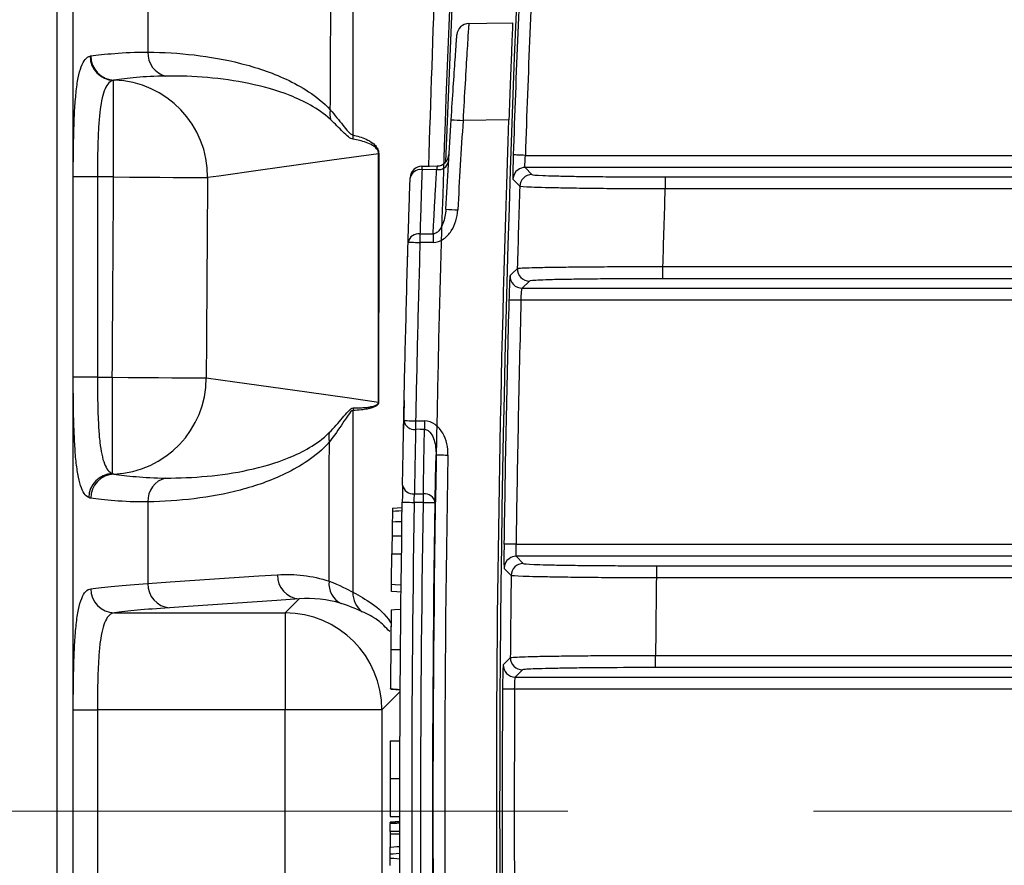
# Model space of a CAD drawing. Header units: millimetres. Extents: x 10 to 272, y 8 to 208.
# Tile 8 of 45: x 56 to 67, y 42 to 51. Entities that reach past the tile are written whole.
import ezdxf

# ---------------------------------------------------------------- set-up
doc = ezdxf.new("R2010")
doc.units = ezdxf.units.MM
doc.linetypes.add('CENTERX2', pattern=[20.32, 12.7, -2.54, 2.54, -2.54])
doc.styles.add('SLDTEXTSTYLE0', font='TXT', dxfattribs={"width": 0.75})
doc.dimstyles.new('SLDDIMSTYLE2', dxfattribs={"dimtxt": 1.905, "dimasz": 3, "dimexe": 0, "dimexo": 0.0625, "dimgap": 0.47625, "dimtad": 0, "dimtih": 1, "dimtoh": 1, "dimdec": 1, "dimlfac": 2, "dimrnd": 1e-09, "dimzin": 12, "dimdsep": 46, "dimtxsty": 'SLDTEXTSTYLE0', "dimsah": 1, "dimcen": 0.09, "dimadec": 0, "dimazin": 3, "dimtfac": 1, "dimtdec": 1, "dimtofl": 0, "dimtmove": 0, "dimatfit": 3, "dimfxl": 1, "dimfrac": 2, "dimtolj": 1, "dimtzin": 12, "dimarcsym": 0})

# ---------------------------------------------------------------- blocks, each defined once
blk = doc.blocks.new('_D_15')
at = {"color": 7, "linetype": 'Continuous', "lineweight": 18}
for p, q in [((64.685, 52.211), (47.441, 52.211)), ((50.616, 52.211), (50.616, 49.384)), ((51.32, 48.997), (50.739, 48.997)), ((50.739, 48.997), (50.739, 45.973)), ((54.839, 48.997), (55.419, 48.997)), ((55.419, 48.997), (55.419, 45.973)), ((50.739, 45.973), (51.32, 45.973)), ((55.419, 45.973), (54.839, 45.973)), ((50.616, 42.563), (50.616, 45.586))]:
    blk.add_line(p, q, dxfattribs=at)
for points in [[(50.616, 52.211), (50.116, 49.211), (51.116, 49.211)], [(50.616, 42.563), (51.116, 45.563), (50.116, 45.563)]]:
    blk.add_solid(points, dxfattribs=at)
at = {"color": 7, "linetype": 'Continuous', "lineweight": 18, "char_height": 1.905, "attachment_point": 1, "style": 'SLDTEXTSTYLE0'}
for s, insert in [('19.3', (45.232, 48.429)), ('.76', (51.32, 48.429))]:
    blk.add_mtext(s, dxfattribs=dict(at, insert=insert))
blk = doc.blocks.new('_D_16')
at = {"color": 7, "linetype": 'Continuous', "lineweight": 18}
for p, q in [((64.685, 52.211), (39.875, 52.211)), ((43.05, 52.211), (43.05, 46.408)), ((43.05, 46.021), (42.469, 46.021)), ((42.469, 46.021), (42.469, 42.996)), ((47.976, 46.021), (48.557, 46.021)), ((48.557, 46.021), (48.557, 42.996)), ((42.469, 42.996), (43.05, 42.996)), ((48.557, 42.996), (47.976, 42.996)), ((43.05, 32.94), (43.05, 42.609)), ((64.685, 32.94), (39.875, 32.94))]:
    blk.add_line(p, q, dxfattribs=at)
for points in [[(43.05, 52.211), (42.55, 49.211), (43.55, 49.211)], [(43.05, 32.94), (43.55, 35.94), (42.55, 35.94)]]:
    blk.add_solid(points, dxfattribs=at)
at = {"color": 7, "linetype": 'Continuous', "lineweight": 18, "char_height": 1.905, "attachment_point": 1, "style": 'SLDTEXTSTYLE0'}
for s, insert in [('38.5', (36.962, 45.452)), ('1.52', (43.05, 45.452))]:
    blk.add_mtext(s, dxfattribs=dict(at, insert=insert))

msp = doc.modelspace()

# ---------------------------------------------------------------- linework, layer by layer
at = {"color": 7, "linetype": 'Continuous', "lineweight": 25}
for p, q in [((56.844, 55.325), (56.844, 29.825)), ((57.785, 51.238), (57.785, 50.398)), ((57.431, 49.11), (57.431, 50.108)), ((61.514, 49.7), (61.04, 49.692)), ((60.894, 49.327), (60.895, 49.341)), ((61.684, 49.332), (80.941, 49.332)), ((60.768, 49.187), (60.616, 49.184)), ((61.68, 49.207), (61.751, 49.133)), ((80.941, 49.207), (61.68, 49.207)), ((57.014, 47.041), (57.014, 49.11)), ((57.263, 49.11), (57.014, 49.11)), ((57.431, 49.11), (57.263, 49.11)), ((57.263, 49.11), (57.263, 47.041)), ((63.126, 49.11), (63.126, 48.985)), ((63.126, 49.11), (79.493, 49.11)), ((79.493, 48.985), (63.126, 48.985)), ((60.73, 48.434), (60.595, 48.433)), ((60.468, 48.289), (60.468, 48.284)), ((63.102, 48.059), (63.102, 48.184)), ((63.102, 48.184), (79.493, 48.184)), ((61.726, 48.035), (61.65, 47.961)), ((79.493, 48.059), (63.102, 48.059)), ((61.65, 47.961), (80.941, 47.961)), ((80.941, 47.836), (61.639, 47.836)), ((57.263, 47.041), (57.014, 47.041)), ((57.263, 47.041), (57.417, 47.041)), ((57.417, 47.041), (57.417, 46.047)), ((60.424, 46.416), (60.424, 46.416)), ((57.785, 45.755), (57.785, 44.912)), ((60.63, 45.749), (60.535, 45.75)), ((61.588, 45.318), (80.941, 45.318)), ((61.589, 45.193), (61.662, 45.119)), ((80.941, 45.193), (61.589, 45.193)), ((63.037, 45.095), (63.037, 44.97)), ((63.037, 45.095), (79.493, 45.095)), ((79.493, 44.97), (63.037, 44.97)), ((59.203, 44.609), (59.347, 44.753)), ((57.439, 44.609), (59.203, 44.609)), ((59.203, 44.609), (59.203, 43.61)), ((60.294, 44.222), (60.293, 44.179)), ((63.029, 44.044), (63.029, 44.169)), ((63.029, 44.169), (79.493, 44.169)), ((79.493, 44.044), (63.029, 44.044)), ((61.654, 44.021), (61.579, 43.947)), ((61.579, 43.947), (80.941, 43.947)), ((60.391, 43.798), (60.202, 43.61)), ((80.941, 43.822), (61.573, 43.822)), ((57.014, 41.541), (57.014, 43.61)), ((57.014, 43.61), (57.263, 43.61)), ((59.203, 43.61), (57.263, 43.61)), ((57.263, 43.61), (57.263, 41.541)), ((59.203, 41.541), (59.203, 43.61)), ((60.202, 43.61), (59.203, 43.61)), ((60.202, 43.61), (60.202, 41.541)), ((60.288, 43.289), (60.388, 43.289)), ((60.287, 42.899), (60.387, 42.899)), ((60.287, 42.508), (60.387, 42.508)), ((60.387, 42.456), (60.287, 42.448)), ((60.287, 42.446), (60.287, 42.447)), ((60.288, 42.078), (60.287, 42.117))]:
    msp.add_line(p, q, dxfattribs=at)
at = {"color": 7, "linetype": 'CENTERX2', "lineweight": 18}
msp.add_line((82.441, 42.563), (48.136, 42.563), dxfattribs=at)
at = {"color": 7, "linetype": 'Continuous', "lineweight": 25, "flags": 128}
for points in [[(60.863, 49.265), (60.998, 52.521), (61.19, 55.832)], [(61.099, 50.692), (61.286, 50.696), (61.552, 50.7)], [(60.168, 49.349), (59.684, 49.281), (58.948, 49.178), (58.519, 49.118), (58.401, 49.102)], [(61.684, 49.332), (61.66, 49.333), (61.636, 49.334), (61.615, 49.334), (61.596, 49.335), (61.581, 49.336), (61.569, 49.336), (61.562, 49.336), (61.559, 49.336)], [(60.616, 49.221), (60.693, 49.222), (60.773, 49.223)], [(57.431, 49.11), (57.596, 49.108), (57.757, 49.107), (57.908, 49.106), (58.047, 49.105), (58.168, 49.104), (58.27, 49.103), (58.348, 49.102), (58.401, 49.102)], [(61.626, 49.012), (61.622, 49.017), (61.605, 49.034), (61.555, 49.086)], [(60.595, 48.521), (60.71, 48.522), (60.73, 48.522)], [(60.472, 48.436), (60.475, 48.436), (60.482, 48.436), (60.493, 48.436), (60.508, 48.435), (60.527, 48.435), (60.548, 48.434), (60.571, 48.433), (60.595, 48.433)], [(61.525, 48.09), (61.529, 48.094), (61.547, 48.112), (61.601, 48.164)], [(61.639, 47.836), (61.615, 47.837), (61.591, 47.838), (61.57, 47.838), (61.551, 47.839), (61.536, 47.839), (61.524, 47.839), (61.517, 47.84), (61.514, 47.84)], [(57.417, 47.041), (57.582, 47.04), (57.743, 47.039), (57.894, 47.038), (58.033, 47.037), (58.154, 47.037), (58.256, 47.036), (58.334, 47.036), (58.387, 47.035)], [(58.387, 47.035), (58.682, 46.994), (59.425, 46.89), (59.866, 46.828), (60.168, 46.786)], [(60.427, 46.595), (60.429, 46.595), (60.436, 46.594), (60.448, 46.594), (60.463, 46.594), (60.482, 46.593), (60.503, 46.593), (60.526, 46.593), (60.55, 46.592)], [(60.55, 46.592), (60.597, 46.592), (60.641, 46.591)], [(60.641, 46.503), (60.597, 46.503), (60.55, 46.504)], [(60.761, 46.24), (60.763, 46.24), (60.77, 46.24), (60.782, 46.24), (60.797, 46.239), (60.815, 46.239), (60.837, 46.239), (60.86, 46.238), (60.884, 46.238)], [(60.538, 45.838), (60.583, 45.838), (60.63, 45.838)], [(60.311, 45.691), (60.361, 45.695), (60.411, 45.698)], [(60.311, 45.66), (60.342, 45.662), (60.377, 45.664), (60.411, 45.666)], [(60.412, 45.752), (60.414, 45.752), (60.421, 45.752), (60.433, 45.752), (60.448, 45.751), (60.466, 45.751), (60.488, 45.751), (60.511, 45.75), (60.535, 45.75)], [(60.63, 45.749), (60.654, 45.749), (60.677, 45.749), (60.698, 45.748), (60.717, 45.748), (60.732, 45.748), (60.743, 45.748), (60.75, 45.748), (60.753, 45.747)], [(60.309, 45.55), (60.341, 45.551), (60.375, 45.553), (60.409, 45.554)], [(60.307, 45.404), (60.357, 45.405), (60.407, 45.406)], [(61.588, 45.318), (61.564, 45.318), (61.541, 45.318), (61.52, 45.319), (61.501, 45.319), (61.485, 45.319), (61.473, 45.319), (61.466, 45.319), (61.463, 45.319)], [(60.304, 45.22), (60.321, 45.22), (60.337, 45.22), (60.353, 45.22), (60.37, 45.22), (60.387, 45.22), (60.404, 45.22)], [(61.537, 44.996), (61.533, 45), (61.516, 45.017), (61.464, 45.069)], [(57.785, 44.912), (58.014, 44.928), (58.932, 44.99), (59.124, 45.003)], [(60.3, 44.905), (60.338, 44.903), (60.4, 44.898)], [(59.347, 44.753), (59.117, 44.737), (58.199, 44.675), (58.007, 44.662)], [(60.4, 44.823), (60.355, 44.826), (60.3, 44.83)], [(60.298, 44.641), (60.331, 44.644), (60.398, 44.648)], [(60.294, 44.231), (60.327, 44.231), (60.394, 44.231)], [(61.454, 44.073), (61.459, 44.077), (61.476, 44.095), (61.529, 44.147)], [(61.573, 43.822), (61.549, 43.822), (61.526, 43.822), (61.505, 43.823), (61.486, 43.823), (61.47, 43.823), (61.459, 43.823), (61.451, 43.823), (61.448, 43.823)], [(60.287, 42.446), (60.287, 42.445), (60.287, 42.436)], [(60.287, 42.329), (60.319, 42.329), (60.353, 42.329), (60.387, 42.329)], [(60.287, 42.191), (60.295, 42.192), (60.355, 42.196), (60.387, 42.198)], [(60.387, 42.124), (60.35, 42.121), (60.319, 42.119), (60.295, 42.117), (60.287, 42.117)], [(60.288, 42.078), (60.325, 42.076), (60.356, 42.073), (60.388, 42.071)]]:
    msp.add_lwpolyline(points, dxfattribs=at)
at = {"color": 7, "linetype": 'Continuous', "lineweight": 25}
for centre, radius, start, end in [((261.593, 42.575), 200.864, 176.19749, 180.7461), ((261.418, 42.575), 200, 176.43675, 183.56325), ((261.418, 42.575), 199.974, 177.33983, 178.0625), ((261.418, 42.575), 199.849, 177.33983, 178.0625), ((61.101, 50.567), 0.125, 91, 175.9078), ((57.438, 50.358), 0.251, 180.2067, 268.3679), ((57.444, 50.358), 0.249, 179.7829, 268.3376), ((58.027, 50.387), 0.243, 177.4271, 256.4689), ((57.406, 49.114), 0.995, 359.3095, 88.2333), ((59.873, 49.754), 0.209, 166.5988, 194.4444), ((64.974, 111.948), 62.38, 266.27154, 266.38435), ((60.158, 49.538), 0.257, 179.0384, 188.9795), ((60.183, 49.23), 0.12, 96.8426, 97.5794), ((60.77, 49.348), 0.125, 271, 356.5406), ((60.785, 49.294), 0.109, 261.0915, 345.8004), ((60.618, 49.096), 0.125, 91, 178.1399), ((60.6, 49.075), 0.11, 81.8335, 167.1772), ((61.362, 49.202), 0.747, 178.5981, 181.4019), ((61.68, 49.082), 0.125, 125.2949, 178.113), ((61.68, 49.082), 0.125, 90.0186, 125.2944), ((61.751, 49.008), 0.125, 90.0197, 178.1348), ((261.418, 42.575), 199.896, 178.15465, 178.39801), ((261.418, 42.575), 198.396, 178.14867, 178.38009), ((64.936, 120.65), 71.99, 266.7559, 266.85364), ((60.58, 48.412), 0.11, 81.9219, 167.3401), ((65.966, 48.477), 5.371, 179.5286, 180.4714), ((66.101, 48.478), 5.371, 179.5286, 180.4714), ((61.726, 48.16), 0.125, 178.4192, 269.9789), ((61.65, 48.086), 0.125, 178.4409, 269.9788), ((261.418, 42.575), 199.974, 178.49149, 179.21372), ((261.418, 42.575), 199.849, 178.49149, 179.21372), ((57.392, 47.037), 0.996, 272.391, 359.9329), ((60.172, 46.75), 0.0359, 94.8953, 95.6559), ((60.161, 46.699), 0.258, 174.3809, 180.0407), ((60.537, 46.614), 0.111, 190.2415, 276.7638), ((65.924, 46.548), 5.374, 179.5288, 180.4712), ((66.016, 46.547), 5.374, 179.5288, 180.4712), ((59.858, 46.426), 0.205, 167.335, 194.2739), ((57.426, 45.794), 0.253, 92.1256, 178.9331), ((57.443, 45.793), 0.249, 92.299, 180.2001), ((58.027, 45.766), 0.243, 104.2245, 182.6156), ((60.524, 45.949), 0.111, 190.4048, 276.8521), ((60.643, 45.727), 0.111, 10.4493, 96.8765), ((55.256, 45.794), 5.374, 359.5288, 0.4712), ((61.589, 45.068), 0.125, 126.2833, 179.2651), ((61.589, 45.068), 0.125, 90.0181, 126.2869), ((61.662, 44.994), 0.125, 90.0204, 179.2856), ((59.366, 44.994), 0.242, 177.9008, 265.3683), ((261.418, 42.575), 199.896, 179.30628, 179.54954), ((261.418, 42.575), 198.396, 179.30828, 179.53961), ((57.444, 44.858), 0.249, 179.7744, 268.6679), ((58.027, 44.903), 0.242, 177.9003, 265.3682), ((59.884, 44.91), 0.229, 173.6159, 242.7882), ((60.145, 44.813), 0.243, 177.8891, 232.6007), ((59.201, 43.608), 1.001, 0.0817, 89.9183), ((61.654, 44.146), 0.125, 179.5707, 269.9792), ((61.579, 44.072), 0.125, 179.591, 269.9797), ((261.418, 42.575), 199.974, 179.64254, 180.36462), ((261.418, 42.575), 199.849, 179.64254, 180.36462)]:
    msp.add_arc(centre, radius, start, end, dxfattribs=at)
for points, knots in [([(60.686, 49.222), (60.73, 50.586), (60.804, 52.838), (60.949, 55.086), (61.007, 55.972)], [0, 0, 0, 0, 0.6058122, 1, 1, 1, 1]), ([(57.013, 29.825), (57.013, 29.858), (57.013, 29.892), (57.013, 29.958), (57.013, 30.058), (57.013, 30.29), (57.013, 30.755), (57.013, 31.685), (57.013, 33.544), (57.013, 37.263), (57.013, 42.575), (57.013, 47.888), (57.013, 51.607), (57.013, 53.466), (57.013, 54.396), (57.013, 54.86), (57.013, 55.093), (57.013, 55.193), (57.013, 55.259), (57.013, 55.292), (57.013, 55.325)], [0, 0, 0, 0, 0.003906, 0.003906, 0.007812, 0.015625, 0.03125, 0.0625, 0.125, 0.25, 0.5, 0.75, 0.875, 0.9375, 0.96875, 0.984375, 0.992187, 0.996094, 0.996094, 1, 1, 1, 1]), ([(61.099, 50.692), (61.099, 50.692), (61.099, 50.686), (61.097, 50.66), (61.095, 50.641), (61.092, 50.591), (61.09, 50.56), (61.086, 50.488), (61.083, 50.445), (61.075, 50.307), (61.068, 50.196), (61.054, 49.955), (61.047, 49.824), (61.04, 49.692)], [0, 0, 0, 0, 0.125, 0.125, 0.25, 0.25, 0.375, 0.375, 0.5, 0.5, 0.75, 0.75, 1, 1, 1, 1]), ([(61.552, 50.7), (61.552, 50.7), (61.552, 50.694), (61.551, 50.668), (61.55, 50.649), (61.548, 50.599), (61.547, 50.568), (61.544, 50.496), (61.542, 50.454), (61.537, 50.315), (61.532, 50.204), (61.523, 49.963), (61.519, 49.832), (61.514, 49.7)], [0, 0, 0, 0, 0.125, 0.125, 0.25, 0.25, 0.375, 0.375, 0.5, 0.5, 0.75, 0.75, 1, 1, 1, 1]), ([(60.917, 49.7), (60.925, 49.815), (60.932, 49.93), (60.946, 50.141), (60.953, 50.238), (60.961, 50.36), (60.964, 50.397), (60.968, 50.46), (60.97, 50.487), (60.973, 50.531), (60.975, 50.548), (60.976, 50.571), (60.977, 50.576), (60.977, 50.576)], [0, 0, 0, 0, 0.25, 0.25, 0.5, 0.5, 0.625, 0.625, 0.75, 0.75, 0.875, 0.875, 1, 1, 1, 1]), ([(57.014, 49.11), (57.014, 49.272), (57.015, 49.434), (57.022, 49.655), (57.024, 49.727), (57.032, 49.86), (57.037, 49.922), (57.049, 50.035), (57.056, 50.087), (57.074, 50.177), (57.084, 50.215), (57.108, 50.279), (57.122, 50.305), (57.153, 50.341), (57.169, 50.353), (57.188, 50.357)], [0, 0, 0, 0, 0.25, 0.25, 0.375, 0.375, 0.5, 0.5, 0.625, 0.625, 0.75, 0.75, 0.875, 0.875, 1, 1, 1, 1]), ([(57.195, 50.359), (57.261, 50.368), (57.343, 50.377), (57.54, 50.393), (57.654, 50.399), (57.785, 50.398)], [0, 0, 0, 0, 0.5, 0.5, 1, 1, 1, 1]), ([(57.785, 50.398), (57.945, 50.397), (58.104, 50.387), (58.423, 50.35), (58.582, 50.322), (58.899, 50.242), (59.058, 50.19), (59.292, 50.081), (59.369, 50.039), (59.521, 49.938), (59.597, 49.88), (59.669, 49.802)], [0, 0, 0, 0, 0.25, 0.25, 0.5, 0.5, 0.75, 0.75, 0.875, 0.875, 1, 1, 1, 1]), ([(57.97, 50.151), (57.856, 50.15), (57.755, 50.144), (57.577, 50.128), (57.501, 50.118), (57.437, 50.109)], [0, 0, 0, 0, 0.5, 0.5, 1, 1, 1, 1]), ([(59.67, 49.702), (59.603, 49.765), (59.534, 49.81), (59.395, 49.889), (59.325, 49.921), (59.114, 50.005), (58.971, 50.044), (58.543, 50.132), (58.257, 50.154), (57.97, 50.151)], [0, 0, 0, 0, 0.125, 0.125, 0.25, 0.25, 0.5, 0.5, 1, 1, 1, 1]), ([(57.431, 50.108), (57.413, 50.104), (57.397, 50.095), (57.367, 50.065), (57.354, 50.044), (57.331, 49.992), (57.321, 49.961), (57.304, 49.888), (57.297, 49.846), (57.285, 49.755), (57.281, 49.705), (57.273, 49.599), (57.271, 49.541), (57.265, 49.365), (57.263, 49.238), (57.263, 49.11)], [0, 0, 0, 0, 0.125, 0.125, 0.25, 0.25, 0.375, 0.375, 0.5, 0.5, 0.625, 0.625, 0.75, 0.75, 1, 1, 1, 1]), ([(59.669, 49.802), (59.717, 49.748), (59.759, 49.693), (59.817, 49.62), (59.835, 49.597), (59.87, 49.56), (59.886, 49.546), (59.901, 49.543)], [0, 0, 0, 0, 0.5, 0.5, 0.75, 0.75, 1, 1, 1, 1]), ([(59.905, 49.498), (59.874, 49.503), (59.838, 49.537), (59.76, 49.614), (59.718, 49.658), (59.67, 49.702)], [0, 0, 0, 0, 0.5, 0.5, 1, 1, 1, 1]), ([(59.901, 49.543), (59.947, 49.532), (59.993, 49.52), (60.062, 49.488), (60.085, 49.475), (60.12, 49.448), (60.131, 49.438), (60.148, 49.416), (60.153, 49.408), (60.161, 49.392), (60.163, 49.386), (60.167, 49.37), (60.169, 49.36), (60.169, 49.349)], [0, 0, 0, 0, 0.5, 0.5, 0.75, 0.75, 0.875, 0.875, 0.9375, 0.9375, 0.96875, 0.96875, 1, 1, 1, 1]), ([(60.168, 49.349), (60.168, 49.36), (60.165, 49.368), (60.16, 49.381), (60.158, 49.386), (60.15, 49.398), (60.145, 49.404), (60.128, 49.421), (60.117, 49.429), (60.084, 49.449), (60.061, 49.458), (59.994, 49.482), (59.949, 49.491), (59.905, 49.498)], [0, 0, 0, 0, 0.03125, 0.03125, 0.0625, 0.0625, 0.125, 0.125, 0.25, 0.25, 0.5, 0.5, 1, 1, 1, 1]), ([(61.559, 49.336), (61.558, 49.319), (61.557, 49.274), (61.555, 49.206), (61.554, 49.157), (61.554, 49.142), (61.554, 49.141)], [0, 0, 0, 0, 0.228067, 0.60229, 0.976359, 1, 1, 1, 1]), ([(61.68, 49.207), (61.679, 49.208), (61.678, 49.221), (61.68, 49.267), (61.682, 49.299), (61.684, 49.332)], [0, 0, 0, 0, 0.5, 0.5, 1, 1, 1, 1]), ([(60.616, 49.184), (60.614, 49.144), (60.613, 49.103), (60.612, 49.063), (60.61, 48.998), (60.608, 48.934), (60.606, 48.87), (60.604, 48.805), (60.602, 48.741), (60.6, 48.676), (60.598, 48.625), (60.597, 48.573), (60.595, 48.521)], [0, 0, 0, 0, 0.000342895, 0.000342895, 0.000342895, 0.000889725, 0.000889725, 0.000889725, 0.001436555, 0.001436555, 0.001436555, 0.001876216, 0.001876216, 0.001876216, 0.001876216]), ([(60.73, 48.522), (60.733, 48.564), (60.735, 48.606), (60.737, 48.648), (60.741, 48.712), (60.744, 48.776), (60.748, 48.841), (60.752, 48.905), (60.755, 48.97), (60.759, 49.034), (60.762, 49.085), (60.765, 49.136), (60.768, 49.187)], [0, 0, 0, 0, 0.000355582, 0.000355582, 0.000355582, 0.000902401, 0.000902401, 0.000902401, 0.001449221, 0.001449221, 0.001449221, 0.001881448, 0.001881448, 0.001881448, 0.001881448]), ([(61.554, 49.141), (61.554, 49.126), (61.554, 49.095), (61.554, 49.089), (61.555, 49.086)], [0, 0, 0, 0, 0.483721, 1, 1, 1, 1]), ([(61.751, 49.133), (61.754, 49.13), (61.793, 49.127), (61.898, 49.123), (61.941, 49.121), (62.042, 49.119), (62.099, 49.118), (62.226, 49.115), (62.296, 49.114), (62.444, 49.113), (62.523, 49.112), (62.688, 49.111), (62.774, 49.11), (62.948, 49.11), (63.036, 49.11), (63.126, 49.11)], [0, 0, 0, 0, 0.25, 0.25, 0.375, 0.375, 0.5, 0.5, 0.625, 0.625, 0.75, 0.75, 0.875, 0.875, 1, 1, 1, 1]), ([(60.472, 48.436), (60.474, 48.488), (60.475, 48.54), (60.477, 48.592), (60.479, 48.656), (60.481, 48.721), (60.483, 48.785), (60.485, 48.849), (60.487, 48.914), (60.489, 48.978), (60.49, 49.019), (60.492, 49.059), (60.493, 49.1)], [0, 0, 0, 0, 0.000439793, 0.000439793, 0.000439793, 0.000986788, 0.000986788, 0.000986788, 0.001533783, 0.001533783, 0.001533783, 0.001876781, 0.001876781, 0.001876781, 0.001876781]), ([(63.126, 48.985), (63.028, 48.985), (62.932, 48.985), (62.742, 48.986), (62.648, 48.987), (62.468, 48.989), (62.383, 48.99), (62.221, 48.992), (62.144, 48.993), (62.006, 48.996), (61.944, 48.997), (61.834, 49), (61.786, 49.001), (61.672, 49.006), (61.63, 49.009), (61.626, 49.012)], [0, 0, 0, 0, 0.125, 0.125, 0.25, 0.25, 0.375, 0.375, 0.5, 0.5, 0.625, 0.625, 0.75, 0.75, 1, 1, 1, 1]), ([(60.862, 48.776), (60.86, 48.726), (60.851, 48.675), (60.823, 48.605), (60.812, 48.582), (60.788, 48.552), (60.778, 48.542), (60.757, 48.528), (60.744, 48.522), (60.73, 48.522)], [0, 0, 0, 0, 0.5, 0.5, 0.75, 0.75, 0.875, 0.875, 1, 1, 1, 1]), ([(60.73, 48.434), (60.769, 48.434), (60.807, 48.447), (60.871, 48.491), (60.897, 48.52), (60.939, 48.584), (60.955, 48.62), (60.976, 48.693), (60.983, 48.731), (60.985, 48.769)], [0, 0, 0, 0, 0.25, 0.25, 0.5, 0.5, 0.75, 0.75, 1, 1, 1, 1]), ([(60.427, 46.595), (60.433, 46.901), (60.44, 47.207), (60.448, 47.512), (60.455, 47.82), (60.463, 48.128), (60.472, 48.436)], [0, 0, 0, 0, 0.001836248, 0.001836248, 0.001836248, 0.003684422, 0.003684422, 0.003684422, 0.003684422]), ([(60.595, 48.433), (60.586, 48.125), (60.578, 47.817), (60.57, 47.509), (60.563, 47.204), (60.556, 46.898), (60.55, 46.592)], [0, 0, 0, 0, 0.001847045, 0.001847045, 0.001847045, 0.003682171, 0.003682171, 0.003682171, 0.003682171]), ([(61.601, 48.164), (61.602, 48.165), (61.614, 48.167), (61.654, 48.17), (61.684, 48.171), (61.761, 48.174), (61.808, 48.175), (61.917, 48.177), (61.98, 48.178), (62.118, 48.18), (62.193, 48.181), (62.356, 48.182), (62.443, 48.183), (62.711, 48.184), (62.906, 48.184), (63.102, 48.184)], [0, 0, 0, 0, 0.125, 0.125, 0.25, 0.25, 0.375, 0.375, 0.5, 0.5, 0.625, 0.625, 0.75, 0.75, 1, 1, 1, 1]), ([(61.525, 48.09), (61.525, 48.088), (61.524, 48.085), (61.522, 48.055), (61.519, 48.004), (61.518, 47.959), (61.517, 47.939)], [0, 0, 0, 0, 0.1787546, 0.474803, 0.7709325, 1, 1, 1, 1]), ([(63.102, 48.059), (62.922, 48.059), (62.744, 48.058), (62.498, 48.056), (62.418, 48.056), (62.269, 48.054), (62.2, 48.053), (62.074, 48.051), (62.016, 48.05), (61.915, 48.047), (61.873, 48.046), (61.802, 48.043), (61.775, 48.041), (61.738, 48.038), (61.727, 48.037), (61.726, 48.035)], [0, 0, 0, 0, 0.25, 0.25, 0.375, 0.375, 0.5, 0.5, 0.625, 0.625, 0.75, 0.75, 0.875, 0.875, 1, 1, 1, 1]), ([(61.517, 47.939), (61.517, 47.934), (61.516, 47.904), (61.515, 47.869), (61.514, 47.84)], [0, 0, 0, 0, 0.184626, 1, 1, 1, 1]), ([(61.639, 47.836), (61.64, 47.869), (61.643, 47.901), (61.647, 47.947), (61.649, 47.961), (61.65, 47.961)], [0, 0, 0, 0, 0.5, 0.5, 1, 1, 1, 1]), ([(57.173, 45.799), (57.139, 45.815), (57.111, 45.857), (57.078, 45.958), (57.069, 45.998), (57.053, 46.089), (57.046, 46.14), (57.035, 46.252), (57.031, 46.314), (57.024, 46.444), (57.021, 46.513), (57.017, 46.658), (57.016, 46.733), (57.014, 46.885), (57.014, 46.962), (57.014, 47.041)], [0, 0, 0, 0, 0.25, 0.25, 0.375, 0.375, 0.5, 0.5, 0.625, 0.625, 0.75, 0.75, 0.875, 0.875, 1, 1, 1, 1]), ([(57.263, 47.041), (57.263, 46.917), (57.265, 46.796), (57.27, 46.623), (57.273, 46.569), (57.279, 46.465), (57.283, 46.415), (57.294, 46.324), (57.3, 46.283), (57.316, 46.209), (57.325, 46.176), (57.357, 46.095), (57.384, 46.06), (57.417, 46.047)], [0, 0, 0, 0, 0.25, 0.25, 0.375, 0.375, 0.5, 0.5, 0.625, 0.625, 0.75, 0.75, 1, 1, 1, 1]), ([(60.168, 46.786), (60.168, 46.785), (60.168, 46.785), (60.168, 46.784), (60.168, 46.782), (60.168, 46.781), (60.168, 46.78), (60.168, 46.778), (60.167, 46.777), (60.167, 46.776), (60.166, 46.773), (60.166, 46.771), (60.165, 46.77), (60.164, 46.768), (60.163, 46.766), (60.162, 46.765), (60.161, 46.763), (60.16, 46.762), (60.159, 46.76), (60.157, 46.758), (60.155, 46.756), (60.153, 46.754), (60.15, 46.752), (60.148, 46.749), (60.145, 46.748), (60.141, 46.745), (60.137, 46.742), (60.133, 46.74), (60.127, 46.737), (60.121, 46.734), (60.115, 46.732), (60.106, 46.728), (60.097, 46.725), (60.089, 46.723), (60.075, 46.719), (60.062, 46.716), (60.049, 46.713), (60.029, 46.71), (60.01, 46.707), (59.99, 46.705), (59.961, 46.702), (59.932, 46.7), (59.903, 46.699)], [0, 0, 0, 0, 0.000004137, 0.000004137, 0.000004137, 0.000013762, 0.000013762, 0.000013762, 0.000023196, 0.000023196, 0.000023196, 0.000046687, 0.000046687, 0.000046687, 0.000068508, 0.000068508, 0.000068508, 0.000099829, 0.000099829, 0.000099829, 0.00014537, 0.00014537, 0.00014537, 0.00021216, 0.00021216, 0.00021216, 0.000310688, 0.000310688, 0.000310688, 0.000456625, 0.000456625, 0.000456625, 0.000673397, 0.000673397, 0.000673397, 0.000996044, 0.000996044, 0.000996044, 0.001476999, 0.001476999, 0.001476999, 0.002194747, 0.002194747, 0.002194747, 0.002194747]), ([(59.904, 46.725), (59.933, 46.725), (59.962, 46.725), (59.991, 46.727), (60.01, 46.728), (60.03, 46.729), (60.05, 46.731), (60.063, 46.733), (60.076, 46.735), (60.089, 46.738), (60.098, 46.739), (60.106, 46.741), (60.115, 46.744), (60.121, 46.746), (60.127, 46.748), (60.133, 46.75), (60.137, 46.752), (60.141, 46.754), (60.145, 46.756), (60.147, 46.757), (60.15, 46.759), (60.153, 46.761), (60.155, 46.762), (60.156, 46.764), (60.158, 46.765), (60.159, 46.767), (60.161, 46.768), (60.162, 46.769), (60.163, 46.77), (60.163, 46.772), (60.164, 46.773), (60.165, 46.774), (60.166, 46.776), (60.167, 46.778), (60.167, 46.779), (60.167, 46.78), (60.167, 46.781), (60.168, 46.782), (60.168, 46.782), (60.168, 46.783), (60.168, 46.783), (60.168, 46.784), (60.168, 46.784), (60.168, 46.785), (60.168, 46.785), (60.168, 46.786)], [0, 0, 0, 0, 0.000709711, 0.000709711, 0.000709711, 0.001185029, 0.001185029, 0.001185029, 0.001503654, 0.001503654, 0.001503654, 0.001717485, 0.001717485, 0.001717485, 0.001861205, 0.001861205, 0.001861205, 0.001957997, 0.001957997, 0.001957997, 0.002023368, 0.002023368, 0.002023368, 0.002067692, 0.002067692, 0.002067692, 0.002097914, 0.002097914, 0.002097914, 0.002118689, 0.002118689, 0.002118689, 0.002140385, 0.002140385, 0.002140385, 0.002148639, 0.002148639, 0.002148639, 0.002153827, 0.002153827, 0.002153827, 0.002156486, 0.002156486, 0.002156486, 0.002159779, 0.002159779, 0.002159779, 0.002159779]), ([(60.431, 46.803), (60.431, 46.759), (60.428, 46.645), (60.426, 46.547), (60.426, 46.515), (60.425, 46.511)], [0, 0, 0, 0, 0.358311, 0.925446, 1, 1, 1, 1]), ([(59.658, 46.471), (59.709, 46.521), (59.754, 46.573), (59.815, 46.646), (59.834, 46.669), (59.871, 46.709), (59.888, 46.725), (59.904, 46.725)], [0, 0, 0, 0, 0.5, 0.5, 0.75, 0.75, 1, 1, 1, 1]), ([(59.903, 46.699), (59.887, 46.699), (59.87, 46.676), (59.834, 46.625), (59.815, 46.595), (59.755, 46.503), (59.71, 46.439), (59.659, 46.375)], [0, 0, 0, 0, 0.25, 0.25, 0.5, 0.5, 1, 1, 1, 1]), ([(60.415, 45.929), (60.416, 46.02), (60.418, 46.111), (60.42, 46.202), (60.422, 46.306), (60.424, 46.41), (60.426, 46.514), (60.426, 46.541), (60.427, 46.568), (60.427, 46.595)], [0, 0, 0, 0, 0.000772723, 0.000772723, 0.000772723, 0.001653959, 0.001653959, 0.001653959, 0.001882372, 0.001882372, 0.001882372, 0.001882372]), ([(60.884, 46.238), (60.885, 46.317), (60.869, 46.396), (60.81, 46.499), (60.784, 46.53), (60.72, 46.577), (60.681, 46.591), (60.641, 46.591)], [0, 0, 0, 0, 0.5, 0.5, 0.75, 0.75, 1, 1, 1, 1]), ([(60.55, 46.504), (60.549, 46.452), (60.548, 46.4), (60.547, 46.348), (60.545, 46.269), (60.544, 46.19), (60.542, 46.112), (60.541, 46.021), (60.539, 45.93), (60.538, 45.838)], [0, 0, 0, 0, 0.000440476, 0.000440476, 0.000440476, 0.001109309, 0.001109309, 0.001109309, 0.001881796, 0.001881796, 0.001881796, 0.001881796]), ([(60.63, 45.838), (60.631, 45.89), (60.631, 45.942), (60.632, 45.994), (60.634, 46.072), (60.635, 46.151), (60.636, 46.23), (60.638, 46.308), (60.639, 46.386), (60.641, 46.464), (60.641, 46.477), (60.641, 46.49), (60.641, 46.503)], [0, 0, 0, 0, 0.000440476, 0.000440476, 0.000440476, 0.001109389, 0.001109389, 0.001109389, 0.001770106, 0.001770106, 0.001770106, 0.001881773, 0.001881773, 0.001881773, 0.001881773]), ([(60.641, 46.503), (60.655, 46.503), (60.669, 46.498), (60.691, 46.483), (60.7, 46.473), (60.723, 46.441), (60.733, 46.417), (60.756, 46.343), (60.762, 46.291), (60.761, 46.24)], [0, 0, 0, 0, 0.125, 0.125, 0.25, 0.25, 0.5, 0.5, 1, 1, 1, 1]), ([(57.968, 46.001), (58.11, 46.001), (58.253, 46.007), (58.538, 46.033), (58.68, 46.054), (58.964, 46.115), (59.105, 46.155), (59.314, 46.241), (59.384, 46.274), (59.522, 46.356), (59.591, 46.403), (59.658, 46.471)], [0, 0, 0, 0, 0.25, 0.25, 0.5, 0.5, 0.75, 0.75, 0.875, 0.875, 1, 1, 1, 1]), ([(59.659, 46.375), (59.587, 46.292), (59.512, 46.232), (59.361, 46.128), (59.284, 46.085), (59.053, 45.972), (58.896, 45.919), (58.581, 45.836), (58.422, 45.807), (58.103, 45.768), (57.944, 45.757), (57.785, 45.755)], [0, 0, 0, 0, 0.125, 0.125, 0.25, 0.25, 0.5, 0.5, 0.75, 0.75, 1, 1, 1, 1]), ([(57.433, 46.042), (57.497, 46.033), (57.574, 46.023), (57.752, 46.008), (57.853, 46.001), (57.968, 46.001)], [0, 0, 0, 0, 0.5, 0.5, 1, 1, 1, 1]), ([(57.785, 45.755), (57.654, 45.753), (57.54, 45.759), (57.343, 45.774), (57.26, 45.783), (57.194, 45.792)], [0, 0, 0, 0, 0.5, 0.5, 1, 1, 1, 1]), ([(60.311, 45.691), (60.311, 45.691), (60.311, 45.689), (60.311, 45.682), (60.311, 45.679), (60.311, 45.671), (60.311, 45.665), (60.311, 45.66)], [0, 0, 0, 0, 0.5, 0.5, 0.75, 0.75, 1, 1, 1, 1]), ([(60.311, 45.66), (60.31, 45.648), (60.31, 45.633), (60.31, 45.597), (60.309, 45.575), (60.309, 45.55)], [0, 0, 0, 0, 0.5, 0.5, 1, 1, 1, 1]), ([(60.309, 45.55), (60.309, 45.539), (60.309, 45.529), (60.308, 45.506), (60.308, 45.494), (60.308, 45.457), (60.307, 45.431), (60.307, 45.404)], [0, 0, 0, 0, 0.25, 0.25, 0.5, 0.5, 1, 1, 1, 1]), ([(61.463, 45.319), (61.463, 45.302), (61.463, 45.257), (61.462, 45.19), (61.462, 45.14), (61.462, 45.125), (61.462, 45.124)], [0, 0, 0, 0, 0.227223, 0.601693, 0.976141, 1, 1, 1, 1]), ([(61.589, 45.193), (61.588, 45.193), (61.587, 45.207), (61.587, 45.253), (61.587, 45.285), (61.588, 45.318)], [0, 0, 0, 0, 0.5, 0.5, 1, 1, 1, 1]), ([(60.3, 44.905), (60.301, 44.925), (60.301, 44.944), (60.301, 44.964), (60.302, 45.006), (60.302, 45.049), (60.303, 45.092), (60.303, 45.134), (60.304, 45.177), (60.304, 45.22)], [0.0001496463, 0.0001496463, 0.0001496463, 0.0001496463, 0.0002668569, 0.0002668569, 0.0002668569, 0.0005228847, 0.0005228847, 0.0005228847, 0.0007789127, 0.0007789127, 0.0007789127, 0.0007789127]), ([(61.462, 45.124), (61.463, 45.109), (61.463, 45.078), (61.464, 45.072), (61.464, 45.069)], [0, 0, 0, 0, 0.483578, 1, 1, 1, 1]), ([(61.662, 45.119), (61.665, 45.116), (61.704, 45.113), (61.809, 45.108), (61.852, 45.107), (61.953, 45.105), (62.01, 45.103), (62.137, 45.101), (62.207, 45.1), (62.355, 45.099), (62.434, 45.098), (62.599, 45.097), (62.685, 45.096), (62.859, 45.096), (62.947, 45.095), (63.037, 45.095)], [0, 0, 0, 0, 0.25, 0.25, 0.375, 0.375, 0.5, 0.5, 0.625, 0.625, 0.75, 0.75, 0.875, 0.875, 1, 1, 1, 1]), ([(63.037, 44.97), (62.939, 44.971), (62.843, 44.971), (62.653, 44.972), (62.559, 44.972), (62.379, 44.973), (62.294, 44.974), (62.132, 44.976), (62.055, 44.977), (61.917, 44.98), (61.855, 44.981), (61.745, 44.983), (61.698, 44.985), (61.583, 44.989), (61.541, 44.992), (61.537, 44.996)], [0, 0, 0, 0, 0.125, 0.125, 0.25, 0.25, 0.375, 0.375, 0.5, 0.5, 0.625, 0.625, 0.75, 0.75, 1, 1, 1, 1]), ([(57.014, 43.61), (57.014, 43.775), (57.015, 43.939), (57.022, 44.164), (57.025, 44.237), (57.033, 44.371), (57.038, 44.433), (57.051, 44.547), (57.058, 44.599), (57.077, 44.688), (57.088, 44.726), (57.113, 44.788), (57.127, 44.813), (57.159, 44.846), (57.176, 44.856), (57.195, 44.859)], [0, 0, 0, 0, 0.25, 0.25, 0.375, 0.375, 0.5, 0.5, 0.625, 0.625, 0.75, 0.75, 0.875, 0.875, 1, 1, 1, 1]), ([(57.195, 44.859), (57.261, 44.868), (57.344, 44.877), (57.541, 44.895), (57.655, 44.904), (57.785, 44.912)], [0, 0, 0, 0, 0.5, 0.5, 1, 1, 1, 1]), ([(60.3, 44.83), (60.3, 44.83), (60.3, 44.832), (60.3, 44.835), (60.3, 44.837), (60.3, 44.841), (60.3, 44.847), (60.3, 44.852), (60.3, 44.858), (60.3, 44.866), (60.3, 44.873), (60.3, 44.881), (60.3, 44.889), (60.3, 44.894), (60.3, 44.9), (60.3, 44.905)], [0, 0, 0, 0, 0.0000503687, 0.0000503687, 0.0000503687, 0.0001007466, 0.0001007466, 0.0001007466, 0.0001509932, 0.0001509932, 0.0001509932, 0.000201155, 0.000201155, 0.000201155, 0.0002339, 0.0002339, 0.0002339, 0.0002339]), ([(59.903, 44.822), (59.969, 44.786), (60.1, 44.713), (60.231, 44.601), (60.294, 44.508), (60.295, 44.506)], [0, 0, 0, 0, 0.496532, 0.9922088, 1, 1, 1, 1]), ([(57.439, 44.609), (57.42, 44.607), (57.403, 44.599), (57.372, 44.571), (57.358, 44.552), (57.334, 44.501), (57.323, 44.47), (57.306, 44.398), (57.298, 44.356), (57.286, 44.264), (57.281, 44.214), (57.274, 44.106), (57.271, 44.048), (57.265, 43.87), (57.263, 43.74), (57.263, 43.61)], [0, 0, 0, 0, 0.125, 0.125, 0.25, 0.25, 0.375, 0.375, 0.5, 0.5, 0.625, 0.625, 0.75, 0.75, 1, 1, 1, 1]), ([(60.283, 44.416), (60.242, 44.458), (60.148, 44.554), (60.052, 44.597), (59.998, 44.621)], [0, 0, 0, 0, 0.434572, 1, 1, 1, 1]), ([(60.298, 44.641), (60.298, 44.641), (60.298, 44.639), (60.297, 44.627), (60.297, 44.618), (60.297, 44.584), (60.297, 44.551), (60.296, 44.47), (60.295, 44.423), (60.295, 44.328), (60.294, 44.279), (60.294, 44.231)], [0, 0, 0, 0, 0.125, 0.125, 0.25, 0.25, 0.5, 0.5, 0.75, 0.75, 1, 1, 1, 1]), ([(60.296, 44.453), (60.296, 44.453), (60.296, 44.453), (60.296, 44.453), (60.296, 44.459), (60.296, 44.466), (60.296, 44.472)], [0.00015078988, 0.00015078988, 0.00015078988, 0.00015078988, 0.00015084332, 0.00015084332, 0.00015084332, 0.00018693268, 0.00018693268, 0.00018693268, 0.00018693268]), ([(60.295, 44.35), (60.295, 44.34), (60.294, 44.309), (60.294, 44.272), (60.294, 44.245), (60.294, 44.24)], [0, 0, 0, 0, 0.282379, 0.846953, 1, 1, 1, 1]), ([(60.294, 44.231), (60.293, 44.187), (60.293, 44.144), (60.292, 44.059), (60.292, 44.018), (60.292, 43.943), (60.291, 43.91), (60.291, 43.858), (60.291, 43.84), (60.291, 43.827)], [0, 0, 0, 0, 0.25, 0.25, 0.5, 0.5, 0.75, 0.75, 1, 1, 1, 1]), ([(61.529, 44.147), (61.531, 44.148), (61.542, 44.15), (61.582, 44.153), (61.612, 44.154), (61.689, 44.157), (61.735, 44.159), (61.844, 44.161), (61.908, 44.162), (62.046, 44.164), (62.121, 44.165), (62.283, 44.167), (62.37, 44.168), (62.638, 44.169), (62.833, 44.17), (63.029, 44.169)], [0, 0, 0, 0, 0.125, 0.125, 0.25, 0.25, 0.375, 0.375, 0.5, 0.5, 0.625, 0.625, 0.75, 0.75, 1, 1, 1, 1]), ([(61.454, 44.073), (61.454, 44.072), (61.453, 44.068), (61.452, 44.039), (61.45, 43.987), (61.45, 43.942), (61.449, 43.922)], [0, 0, 0, 0, 0.17911, 0.474632, 0.770158, 1, 1, 1, 1]), ([(63.029, 44.044), (62.849, 44.044), (62.671, 44.044), (62.425, 44.042), (62.346, 44.041), (62.197, 44.04), (62.128, 44.039), (62.001, 44.036), (61.943, 44.035), (61.843, 44.033), (61.8, 44.031), (61.73, 44.029), (61.703, 44.027), (61.666, 44.024), (61.655, 44.022), (61.654, 44.021)], [0, 0, 0, 0, 0.25, 0.25, 0.375, 0.375, 0.5, 0.5, 0.625, 0.625, 0.75, 0.75, 0.875, 0.875, 1, 1, 1, 1]), ([(61.573, 43.822), (61.574, 43.855), (61.575, 43.887), (61.577, 43.933), (61.578, 43.947), (61.579, 43.947)], [0, 0, 0, 0, 0.5, 0.5, 1, 1, 1, 1]), ([(61.449, 43.922), (61.449, 43.917), (61.449, 43.887), (61.449, 43.852), (61.448, 43.823)], [0, 0, 0, 0, 0.181861, 1, 1, 1, 1]), ([(60.291, 43.827), (60.31, 43.825), (60.328, 43.824), (60.347, 43.822), (60.362, 43.82), (60.376, 43.819), (60.391, 43.818)], [0, 0, 0, 0, 0.000113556, 0.000113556, 0.000113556, 0.0002014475, 0.0002014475, 0.0002014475, 0.0002014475]), ([(60.291, 43.825), (60.291, 43.825), (60.291, 43.824), (60.291, 43.826), (60.291, 43.827)], [0, 0, 0, 0, 0.606461, 1, 1, 1, 1]), ([(60.291, 43.824), (60.295, 43.823), (60.328, 43.82), (60.362, 43.817), (60.391, 43.815)], [0, 0, 0, 0, 0.129325, 1, 1, 1, 1]), ([(60.288, 43.289), (60.288, 43.289), (60.288, 43.289), (60.288, 43.288), (60.288, 43.288), (60.288, 43.288), (60.288, 43.288), (60.288, 43.288), (60.288, 43.288), (60.288, 43.287), (60.288, 43.285), (60.288, 43.281), (60.288, 43.278), (60.288, 43.273), (60.288, 43.271), (60.288, 43.267), (60.288, 43.265), (60.288, 43.254), (60.288, 43.242), (60.288, 43.222), (60.288, 43.214), (60.288, 43.198), (60.288, 43.19), (60.288, 43.161), (60.288, 43.141), (60.288, 43.109), (60.288, 43.098), (60.288, 43.075), (60.288, 43.063), (60.287, 43.029), (60.287, 43.004), (60.287, 42.97), (60.287, 42.964), (60.287, 42.954), (60.287, 42.951), (60.287, 42.946), (60.287, 42.944), (60.287, 42.941), (60.287, 42.939), (60.287, 42.93), (60.287, 42.917), (60.287, 42.899)], [0, 0, 0, 0, 0.03125, 0.03125, 0.046875, 0.046875, 0.054688, 0.054688, 0.0625, 0.0625, 0.125, 0.125, 0.1875, 0.1875, 0.21875, 0.21875, 0.25, 0.25, 0.375, 0.375, 0.4375, 0.4375, 0.5, 0.5, 0.625, 0.625, 0.6875, 0.6875, 0.75, 0.75, 0.875, 0.875, 0.90625, 0.90625, 0.921875, 0.921875, 0.929688, 0.929688, 0.9375, 0.9375, 1, 1, 1, 1]), ([(60.287, 42.899), (60.287, 42.89), (60.287, 42.883), (60.287, 42.873), (60.287, 42.87), (60.287, 42.865), (60.287, 42.864), (60.287, 42.862), (60.287, 42.861), (60.287, 42.846), (60.287, 42.833), (60.287, 42.807), (60.287, 42.794), (60.287, 42.775), (60.287, 42.768), (60.287, 42.756), (60.287, 42.75), (60.287, 42.716), (60.287, 42.691), (60.287, 42.658), (60.287, 42.647), (60.287, 42.632), (60.287, 42.628), (60.287, 42.618), (60.287, 42.614), (60.287, 42.59), (60.287, 42.575), (60.287, 42.555), (60.287, 42.549), (60.287, 42.542), (60.287, 42.539), (60.287, 42.535), (60.287, 42.534), (60.287, 42.532), (60.287, 42.531), (60.287, 42.526), (60.287, 42.523), (60.287, 42.519), (60.287, 42.517), (60.287, 42.516), (60.287, 42.515), (60.287, 42.514), (60.287, 42.514), (60.287, 42.513), (60.287, 42.513), (60.287, 42.51), (60.287, 42.508), (60.287, 42.508)], [0, 0, 0, 0, 0.03125, 0.03125, 0.046875, 0.046875, 0.054688, 0.054688, 0.0625, 0.0625, 0.125, 0.125, 0.1875, 0.1875, 0.21875, 0.21875, 0.25, 0.25, 0.375, 0.375, 0.4375, 0.4375, 0.46875, 0.46875, 0.5, 0.5, 0.625, 0.625, 0.6875, 0.6875, 0.71875, 0.71875, 0.734375, 0.734375, 0.75, 0.75, 0.8125, 0.8125, 0.84375, 0.84375, 0.859375, 0.859375, 0.867188, 0.867188, 0.875, 0.875, 1, 1, 1, 1]), ([(60.387, 42.454), (60.367, 42.452), (60.347, 42.451), (60.327, 42.449), (60.32, 42.449), (60.314, 42.448), (60.307, 42.447), (60.301, 42.447), (60.294, 42.446), (60.287, 42.446)], [0, 0, 0, 0, 0.0001208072, 0.0001208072, 0.0001208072, 0.0001598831, 0.0001598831, 0.0001598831, 0.0002009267, 0.0002009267, 0.0002009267, 0.0002009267]), ([(60.287, 42.436), (60.306, 42.437), (60.326, 42.438), (60.345, 42.439), (60.359, 42.44), (60.373, 42.441), (60.387, 42.441)], [0, 0, 0, 0, 0.0001171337, 0.0001171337, 0.0001171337, 0.0002009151, 0.0002009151, 0.0002009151, 0.0002009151]), ([(60.287, 42.352), (60.287, 42.36), (60.287, 42.369), (60.287, 42.377), (60.287, 42.385), (60.287, 42.393), (60.287, 42.4), (60.287, 42.408), (60.287, 42.414), (60.287, 42.42), (60.287, 42.425), (60.287, 42.43), (60.287, 42.433), (60.287, 42.434), (60.287, 42.435), (60.287, 42.436)], [0, 0, 0, 0, 0.0000502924, 0.0000502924, 0.0000502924, 0.0001005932, 0.0001005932, 0.0001005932, 0.0001507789, 0.0001507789, 0.0001507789, 0.0002009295, 0.0002009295, 0.0002009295, 0.0002218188, 0.0002218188, 0.0002218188, 0.0002218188]), ([(60.387, 42.354), (60.373, 42.353), (60.359, 42.353), (60.345, 42.353), (60.326, 42.352), (60.306, 42.352), (60.287, 42.352)], [0, 0, 0, 0, 0.0000837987, 0.0000837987, 0.0000837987, 0.0002005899, 0.0002005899, 0.0002005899, 0.0002005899]), ([(60.287, 42.329), (60.287, 42.311), (60.287, 42.293), (60.287, 42.26), (60.287, 42.246), (60.287, 42.225), (60.287, 42.219), (60.287, 42.207), (60.287, 42.203), (60.287, 42.196), (60.287, 42.194), (60.287, 42.192), (60.287, 42.191), (60.287, 42.191)], [0, 0, 0, 0, 0.125, 0.125, 0.25, 0.25, 0.375, 0.375, 0.5, 0.5, 0.75, 0.75, 1, 1, 1, 1]), ([(60.287, 42.117), (60.287, 42.125), (60.287, 42.133), (60.287, 42.141), (60.287, 42.149), (60.287, 42.157), (60.287, 42.163), (60.287, 42.17), (60.287, 42.176), (60.287, 42.18), (60.287, 42.184), (60.287, 42.188), (60.287, 42.19), (60.287, 42.191), (60.287, 42.191), (60.287, 42.191)], [0, 0, 0, 0, 0.0000503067, 0.0000503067, 0.0000503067, 0.0001006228, 0.0001006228, 0.0001006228, 0.0001508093, 0.0001508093, 0.0001508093, 0.0002009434, 0.0002009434, 0.0002009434, 0.0002338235, 0.0002338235, 0.0002338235, 0.0002338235]), ([(60.288, 42.003), (60.288, 42.003), (60.288, 42.005), (60.288, 42.008), (60.288, 42.01), (60.288, 42.015), (60.288, 42.02), (60.288, 42.025), (60.288, 42.032), (60.288, 42.039), (60.288, 42.046), (60.288, 42.054), (60.288, 42.062), (60.288, 42.067), (60.288, 42.073), (60.288, 42.078)], [0, 0, 0, 0, 0.0000502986, 0.0000502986, 0.0000502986, 0.0001006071, 0.0001006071, 0.0001006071, 0.0001507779, 0.0001507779, 0.0001507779, 0.0002008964, 0.0002008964, 0.0002008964, 0.0002337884, 0.0002337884, 0.0002337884, 0.0002337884])]:
    msp.add_open_spline(points, degree=3, knots=knots, dxfattribs=at)
for points in [[(59.9, 51.356), (59.901, 50.752), (59.901, 50.147), (59.901, 49.543)], [(59.669, 49.802), (59.671, 50.282), (59.673, 50.761), (59.676, 51.241)], [(57.188, 50.357), (57.19, 50.358), (57.193, 50.358), (57.195, 50.359)], [(57.437, 50.109), (57.435, 50.109), (57.433, 50.108), (57.431, 50.108)], [(60.862, 48.776), (60.879, 49.084), (60.898, 49.392), (60.917, 49.7)], [(61.04, 49.692), (61.02, 49.385), (61.002, 49.077), (60.985, 48.769)], [(61.514, 35.45), (61.345, 40.199), (61.345, 44.952), (61.514, 49.7)], [(60.169, 49.349), (60.169, 48.495), (60.168, 47.64), (60.168, 46.786)], [(60.168, 46.786), (60.168, 47.64), (60.168, 48.495), (60.168, 49.349)], [(60.773, 49.223), (60.773, 49.223), (60.771, 49.21), (60.768, 49.187)], [(57.417, 47.041), (57.421, 47.731), (57.426, 48.42), (57.431, 49.11)], [(58.401, 49.102), (58.396, 48.413), (58.391, 47.724), (58.387, 47.035)], [(59.903, 46.699), (59.903, 46.074), (59.903, 45.448), (59.903, 44.822)], [(59.657, 44.936), (59.657, 45.416), (59.658, 45.895), (59.659, 46.375)], [(60.768, 38.536), (60.717, 41.104), (60.714, 43.672), (60.761, 46.24)], [(60.884, 46.238), (60.837, 43.671), (60.839, 41.104), (60.891, 38.538)], [(57.417, 46.047), (57.422, 46.044), (57.428, 46.043), (57.433, 46.042)], [(60.415, 45.929), (60.414, 45.882), (60.413, 45.818), (60.412, 45.752)], [(57.194, 45.792), (57.187, 45.793), (57.18, 45.795), (57.173, 45.799)], [(60.535, 45.75), (60.536, 45.783), (60.537, 45.815), (60.538, 45.838)], [(60.418, 39.023), (60.379, 41.266), (60.377, 43.509), (60.412, 45.752)], [(60.535, 45.75), (60.499, 43.509), (60.502, 41.267), (60.541, 39.025)], [(60.636, 39.026), (60.596, 41.267), (60.594, 43.508), (60.63, 45.749)], [(60.307, 45.404), (60.306, 45.345), (60.305, 45.282), (60.304, 45.22)], [(59.124, 45.003), (59.303, 45.015), (59.48, 44.995), (59.657, 44.936)], [(59.657, 44.936), (59.764, 44.897), (59.846, 44.852), (59.903, 44.822)], [(59.78, 44.707), (59.636, 44.752), (59.491, 44.765), (59.347, 44.753)], [(58.007, 44.662), (57.755, 44.645), (57.566, 44.628), (57.439, 44.609)], [(59.998, 44.621), (59.948, 44.643), (59.876, 44.677), (59.78, 44.707)], [(60.287, 42.352), (60.287, 42.344), (60.287, 42.336), (60.287, 42.329)]]:
    msp.add_open_spline(points, degree=3, dxfattribs=at)

# ---------------------------------------------------------------- dimensions: what is measured, and where the dimension line sits
at = {"color": 7, "linetype": 'Continuous', "lineweight": 18}
for base, p1, p2, picture, middle in [((43.05, 52.211), (65.955, 32.94), (65.955, 52.211), '_D_16', (43.05, 44.508)), ((50.616, 42.563), (65.955, 52.211), (48.136, 42.563), '_D_15', (50.616, 47.485))]:
    dim = msp.add_linear_dim(base=base, p1=p1, p2=p2, angle=90, dimstyle='SLDDIMSTYLE2', dxfattribs=at)
    dim.commit()
    dim.dimension.update_dxf_attribs({"geometry": picture, "text_midpoint": middle, "dimtype": 160})

doc.saveas('drawing.dxf')
